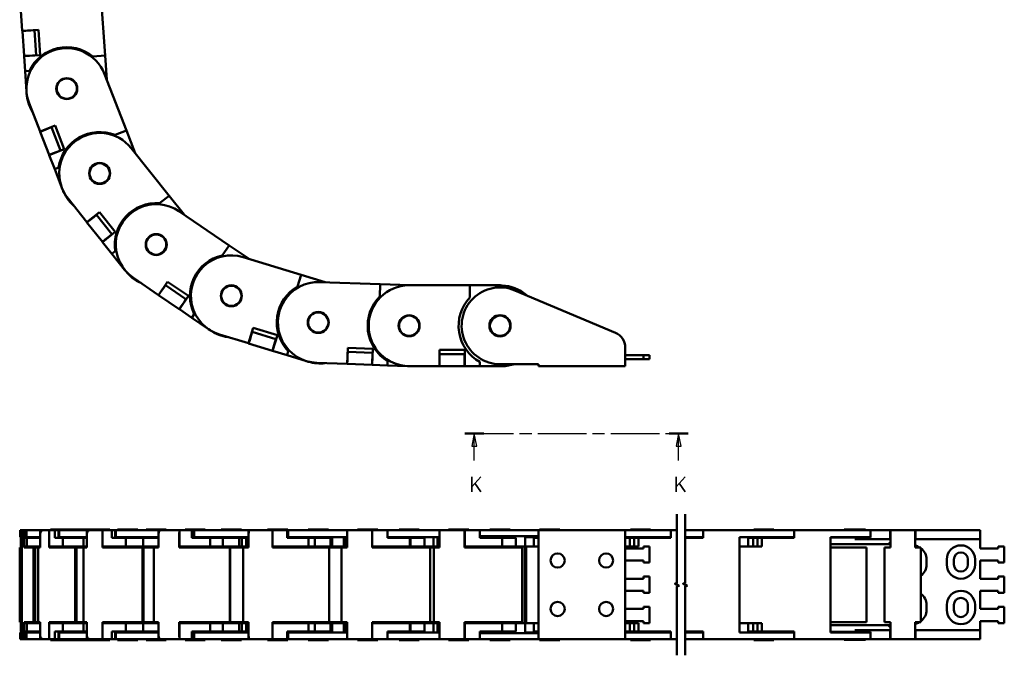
# Model space of a CAD drawing. Header units: millimetres. Extents: x 25 to 1025, y -820 to 1067.
# Tile 1 of 12: x 163 to 651, y -820 to -505. Entities that reach past the tile are written whole.
import ezdxf

# ---------------------------------------------------------------- set-up
doc = ezdxf.new("R2010")
doc.units = ezdxf.units.MM
doc.header["$LTSCALE"] = 2.5
doc.linetypes.add('CHAIN', pattern=[0.3543, 0.2362, -0.0295, 0.0591, -0.0295])
for name, color, linetype, lineweight in [('단면선(ISO)', 3, 'CHAIN', 25), ('외형선(ISO)', 7, 'Continuous', 50), ('절단선(ISO)', 1, 'Continuous', 50)]:
    doc.layers.add(name, color=color, linetype=linetype, lineweight=lineweight)
doc.styles.add('한신치수', font='RomanS.shx')

# ---------------------------------------------------------------- blocks, each defined once
blk = doc.blocks.new('2dTransSection1')
at = {"layer": '단면선(ISO)', "linetype": 'CHAIN', "ltscale": 16.307316}
blk.add_line((153.48, -284.08), (197.7, -284.08), dxfattribs=at)
at = {"layer": '단면선(ISO)', "linetype": 'Continuous', "lineweight": 50}
for p, q in [((153.48, -284.08), (157.26, -284.08)), ((193.93, -284.08), (197.7, -284.08))]:
    blk.add_line(p, q, dxfattribs=at)
at = {"layer": '단면선(ISO)', "linetype": 'Continuous'}
for p, q in [((155.37, -284.08), (154.87, -286.58)), ((155.37, -286.58), (155.37, -284.08)), ((155.87, -286.58), (155.37, -284.08)), ((195.81, -284.08), (195.31, -286.58)), ((195.81, -286.58), (195.81, -284.08)), ((196.31, -286.58), (195.81, -284.08)), ((154.87, -286.58), (155.87, -286.58)), ((155.37, -289.42), (155.37, -286.58)), ((195.31, -286.58), (196.31, -286.58)), ((195.81, -289.42), (195.81, -286.58))]:
    blk.add_line(p, q, dxfattribs=at)
at = {"layer": '단면선(ISO)', "linetype": 'Continuous', "flags": 128}
for points in [[(155.87, -286.58), (155.37, -284.08), (154.87, -286.58), (155.87, -286.58)], [(196.31, -286.58), (195.81, -284.08), (195.31, -286.58), (196.31, -286.58)]]:
    blk.add_lwpolyline(points, dxfattribs=at)
at = {"layer": '단면선(ISO)'}
for points in [[(155.87, -286.58), (155.37, -284.08), (154.87, -286.58), (155.87, -286.58)], [(196.31, -286.58), (195.81, -284.08), (195.31, -286.58), (196.31, -286.58)]]:
    blk.add_solid(points, dxfattribs=at)
at = {"layer": '단면선(ISO)', "char_height": 3, "attachment_point": 7, "style": '한신치수'}
for insert in [(154.34, -295.62), (194.78, -295.62)]:
    blk.add_mtext('K', dxfattribs=dict(at, insert=insert))

msp = doc.modelspace()

# ---------------------------------------------------------------- linework, layer by layer
at = {"layer": '외형선(ISO)'}
for p, q in [((164.732, -510.901), (163.703, -495.936)), ((203.608, -493.191), (205.667, -523.12)), ((164.732, -510.901), (172.713, -510.352)), ((164.739, -511.001), (164.732, -510.901)), ((164.739, -511.001), (166.485, -510.88)), ((164.739, -511.001), (165.583, -523.272)), ((166.485, -510.88), (168.979, -510.709)), ((168.979, -510.709), (170.725, -510.589)), ((170.725, -510.589), (170.718, -510.489)), ((171.569, -522.86), (170.725, -510.589)), ((172.713, -510.352), (173.571, -522.822)), ((167.329, -523.151), (165.583, -523.272)), ((165.59, -523.371), (165.583, -523.272)), ((173.571, -522.822), (165.59, -523.371)), ((166.105, -530.854), (165.59, -523.371)), ((167.329, -523.151), (169.823, -522.98)), ((171.569, -522.86), (169.823, -522.98)), ((171.576, -522.96), (171.569, -522.86)), ((199.655, -523.534), (205.667, -523.12)), ((205.667, -523.12), (206.488, -535.058)), ((166.105, -530.854), (168.204, -530.709)), ((166.791, -540.83), (166.105, -530.854)), ((205.392, -532.229), (216.235, -560.2)), ((166.86, -541.828), (166.791, -540.83)), ((173.518, -560.672), (168.096, -546.686)), ((173.518, -560.672), (180.977, -557.781)), ((173.554, -560.766), (175.185, -560.133)), ((175.185, -560.133), (177.516, -559.229)), ((177.516, -559.229), (179.148, -558.597)), ((179.148, -558.597), (179.112, -558.504)), ((183.594, -570.065), (179.148, -558.597)), ((180.977, -557.781), (185.495, -569.436)), ((210.616, -562.379), (216.235, -560.2)), ((216.235, -560.2), (220.56, -571.357)), ((173.554, -560.766), (173.518, -560.672)), ((173.554, -560.766), (178, -572.234)), ((185.495, -569.436), (178.036, -572.327)), ((183.594, -570.065), (181.962, -570.698)), ((183.63, -570.159), (183.594, -570.065)), ((218.673, -568.981), (237.325, -592.478)), ((179.631, -571.602), (178, -572.234)), ((178.036, -572.327), (178, -572.234)), ((180.746, -579.32), (178.036, -572.327)), ((179.631, -571.602), (181.962, -570.698)), ((180.746, -579.32), (182.709, -578.56)), ((184.361, -588.644), (180.746, -579.32)), ((184.722, -589.577), (184.361, -588.644)), ((196.67, -605.598), (187.344, -593.85)), ((232.605, -596.225), (237.325, -592.478)), ((237.325, -592.478), (244.765, -601.849)), ((196.67, -605.598), (202.936, -600.625)), ((198.103, -604.589), (200.061, -603.034)), ((200.061, -603.034), (201.432, -601.946)), ((201.432, -601.946), (201.37, -601.868)), ((209.079, -611.58), (201.432, -601.946)), ((202.936, -600.625), (210.708, -610.415)), ((242.258, -600.139), (267.04, -617.047)), ((196.732, -605.677), (196.67, -605.598)), ((196.732, -605.677), (198.103, -604.589)), ((196.732, -605.677), (204.38, -615.31)), ((210.708, -610.415), (204.442, -615.389)), ((205.75, -614.222), (207.708, -612.668)), ((209.079, -611.58), (207.708, -612.668)), ((209.141, -611.658), (209.079, -611.58)), ((205.75, -614.222), (204.38, -615.31)), ((204.442, -615.389), (204.38, -615.31)), ((209.105, -621.263), (204.442, -615.389)), ((263.644, -622.025), (267.04, -617.047)), ((267.04, -617.047), (276.925, -623.79)), ((209.105, -621.263), (210.753, -619.955)), ((215.322, -629.095), (209.105, -621.263)), ((274.024, -622.9), (302.705, -631.696)), ((215.944, -629.878), (215.322, -629.095)), ((232.106, -641.636), (219.715, -633.182)), ((300.938, -637.458), (302.705, -631.696)), ((302.705, -631.696), (314.531, -635.323)), ((232.106, -641.636), (236.615, -635.027)), ((233.175, -640.246), (234.584, -638.181)), ((234.584, -638.181), (235.57, -636.735)), ((235.57, -636.735), (235.488, -636.679)), ((245.731, -643.667), (235.57, -636.735)), ((236.615, -635.027), (246.941, -642.072)), ((311.901, -635.228), (341.882, -636.307)), ((341.665, -642.33), (341.882, -636.307)), ((341.882, -636.307), (356.513, -636.833)), ((356.153, -636.833), (386.153, -636.833)), ((386.153, -642.86), (386.153, -636.833)), ((386.153, -636.833), (401.153, -636.833)), ((402.153, -637.859), (402.153, -636.858)), ((232.189, -641.692), (232.106, -641.636)), ((232.189, -641.692), (233.175, -640.246)), ((232.189, -641.692), (242.349, -648.624)), ((246.941, -642.072), (242.432, -648.68)), ((408.529, -639.323), (458.259, -660.271)), ((414.009, -641.512), (413.935, -641.6)), ((243.336, -647.178), (242.349, -648.624)), ((243.336, -647.178), (244.745, -645.113)), ((245.731, -643.667), (244.745, -645.113)), ((245.814, -643.724), (245.731, -643.667)), ((242.432, -648.68), (242.349, -648.624)), ((248.628, -652.907), (242.432, -648.68)), ((248.628, -652.907), (249.814, -651.169)), ((256.888, -658.543), (248.628, -652.907)), ((257.714, -659.106), (256.888, -658.543)), ((276.637, -665.54), (262.296, -661.142)), ((276.637, -665.54), (278.982, -657.892)), ((277.245, -663.897), (277.978, -661.507)), ((277.978, -661.507), (278.491, -659.833)), ((278.491, -659.833), (278.396, -659.804)), ((290.251, -663.44), (278.491, -659.833)), ((278.982, -657.892), (290.933, -661.557)), ((290.933, -661.557), (288.587, -669.205)), ((276.732, -665.57), (276.637, -665.54)), ((276.732, -665.57), (277.245, -663.897)), ((276.732, -665.57), (288.492, -669.176)), ((289.005, -667.503), (288.492, -669.176)), ((289.005, -667.503), (289.738, -665.113)), ((290.251, -663.44), (289.738, -665.113)), ((290.346, -663.469), (290.251, -663.44)), ((288.587, -669.205), (288.492, -669.176)), ((295.758, -671.404), (288.587, -669.205)), ((295.758, -671.404), (296.375, -669.392)), ((305.318, -674.336), (295.758, -671.404)), ((325.453, -675.742), (325.741, -667.747)), ((325.616, -673.996), (325.706, -671.498)), ((325.769, -669.749), (325.669, -669.746)), ((325.706, -671.498), (325.769, -669.749)), ((325.741, -667.747), (338.233, -668.196)), ((338.061, -670.191), (325.769, -669.749)), ((337.908, -674.439), (337.998, -671.94)), ((338.233, -668.196), (337.945, -676.191)), ((338.061, -670.191), (337.998, -671.94)), ((338.161, -670.195), (338.061, -670.191)), ((371.153, -676.833), (371.153, -668.833)), ((371.153, -668.833), (383.653, -668.833)), ((371.253, -670.833), (371.153, -670.833)), ((371.253, -672.583), (371.253, -670.833)), ((383.553, -670.833), (371.253, -670.833)), ((383.553, -670.833), (383.553, -672.583)), ((383.653, -670.833), (383.553, -670.833)), ((383.653, -668.833), (383.653, -676.833)), ((463.153, -667.644), (463.153, -676.833)), ((463.153, -671.333), (472.153, -671.333)), ((472.153, -671.333), (475.153, -671.333)), ((472.153, -671.333), (472.153, -673.333)), ((475.153, -671.333), (475.153, -673.333)), ((306.274, -674.63), (305.318, -674.336)), ((325.453, -675.742), (310.463, -675.202)), ((325.553, -675.745), (325.453, -675.742)), ((325.553, -675.745), (325.616, -673.996)), ((325.553, -675.745), (337.845, -676.187)), ((337.908, -674.439), (337.845, -676.187)), ((337.945, -676.191), (337.845, -676.187)), ((345.44, -676.461), (337.945, -676.191)), ((345.44, -676.461), (345.516, -674.358)), ((355.434, -676.82), (345.44, -676.461)), ((356.433, -676.856), (355.434, -676.82)), ((371.153, -676.833), (356.153, -676.833)), ((371.253, -676.833), (371.153, -676.833)), ((371.253, -675.083), (371.253, -672.583)), ((371.253, -676.833), (371.253, -675.083)), ((371.253, -676.833), (383.553, -676.833)), ((383.553, -675.083), (383.553, -672.583)), ((383.553, -675.083), (383.553, -676.833)), ((383.653, -676.833), (383.553, -676.833)), ((391.153, -676.833), (383.653, -676.833)), ((391.153, -676.833), (391.153, -674.729)), ((401.153, -676.833), (391.153, -676.833)), ((420.153, -675.833), (401.153, -675.833)), ((402.153, -676.833), (401.153, -676.833)), ((402.153, -676.808), (402.153, -675.833)), ((420.153, -676.833), (420.153, -675.833)), ((463.153, -676.833), (420.153, -676.833)), ((463.153, -673.333), (472.153, -673.333)), ((472.153, -673.333), (475.153, -673.333)), ((163.656, -758.044), (163.703, -758.044)), ((163.656, -761.444), (163.656, -758.044)), ((164.732, -758.044), (163.703, -758.044)), ((164.732, -758.044), (165.59, -758.044)), ((164.732, -761.444), (164.732, -758.044)), ((164.739, -759.794), (164.739, -766.544)), ((165.583, -766.544), (165.583, -759.794)), ((165.59, -758.044), (165.59, -766.044)), ((166.105, -758.044), (165.59, -758.044)), ((166.105, -761.844), (166.105, -758.044)), ((166.105, -758.044), (166.744, -758.044)), ((166.744, -758.044), (168.096, -758.044)), ((166.744, -761.444), (166.744, -758.044)), ((173.518, -758.044), (168.096, -758.044)), ((173.518, -758.044), (175.185, -758.044)), ((173.518, -761.444), (173.518, -758.044)), ((173.554, -759.794), (173.554, -766.544)), ((178.036, -758.044), (175.185, -758.044)), ((178, -766.544), (178, -759.794)), ((178.036, -758.044), (178.036, -766.044)), ((180.746, -758.044), (178.036, -758.044)), ((178.656, -757.644), (181.744, -757.644)), ((178.656, -758.044), (178.656, -757.644)), ((180.746, -761.844), (180.746, -758.044)), ((180.746, -758.044), (182.709, -758.044)), ((181.744, -757.644), (191.744, -757.644)), ((181.744, -758.044), (181.744, -757.644)), ((182.709, -758.044), (183.009, -758.044)), ((182.709, -758.044), (182.709, -761.844)), ((183.009, -758.044), (187.344, -758.044)), ((183.009, -761.444), (183.009, -758.044)), ((196.67, -758.044), (187.344, -758.044)), ((191.744, -757.644), (198.009, -757.644)), ((191.744, -758.044), (191.744, -757.644)), ((196.67, -758.044), (198.103, -758.044)), ((196.67, -761.444), (196.67, -758.044)), ((196.732, -759.794), (196.732, -766.544)), ((198.009, -757.644), (208.009, -757.644)), ((198.009, -758.044), (198.009, -757.644)), ((204.442, -758.044), (198.103, -758.044)), ((204.38, -766.544), (204.38, -759.794)), ((204.442, -758.044), (204.442, -766.044)), ((209.105, -758.044), (204.442, -758.044)), ((208.009, -758.044), (208.009, -757.644)), ((209.105, -761.844), (209.105, -758.044)), ((209.105, -758.044), (210.753, -758.044)), ((210.753, -758.044), (210.987, -758.044)), ((210.753, -758.044), (210.753, -761.844)), ((210.987, -758.044), (219.715, -758.044)), ((210.987, -761.444), (210.987, -758.044)), ((211.911, -757.644), (221.911, -757.644)), ((211.911, -758.044), (211.911, -757.644)), ((232.106, -758.044), (219.715, -758.044)), ((221.911, -758.044), (221.911, -757.644)), ((225.987, -757.644), (235.987, -757.644)), ((225.987, -758.044), (225.987, -757.644)), ((232.106, -758.044), (233.175, -758.044)), ((232.106, -761.444), (232.106, -758.044)), ((232.189, -759.794), (232.189, -766.544)), ((242.432, -758.044), (233.175, -758.044)), ((235.987, -758.044), (235.987, -757.644)), ((242.349, -766.544), (242.349, -759.794)), ((242.432, -758.044), (242.432, -766.044)), ((248.628, -758.044), (242.432, -758.044)), ((245.261, -757.644), (255.261, -757.644)), ((245.261, -758.044), (245.261, -757.644)), ((248.628, -761.844), (248.628, -758.044)), ((248.628, -758.044), (249.814, -758.044)), ((249.814, -758.044), (262.296, -758.044)), ((249.814, -758.044), (249.814, -761.844)), ((255.261, -758.044), (255.261, -757.644)), ((276.637, -758.044), (262.296, -758.044)), ((263.16, -757.644), (273.16, -757.644)), ((263.16, -758.044), (263.16, -757.644)), ((273.16, -758.044), (273.16, -757.644)), ((276.637, -758.044), (277.245, -758.044)), ((276.637, -761.444), (276.637, -758.044)), ((276.732, -759.794), (276.732, -766.544)), ((288.587, -758.044), (277.245, -758.044)), ((286.071, -757.644), (296.071, -757.644)), ((286.071, -758.044), (286.071, -757.644)), ((288.492, -766.544), (288.492, -759.794)), ((288.587, -758.044), (288.587, -766.044)), ((295.758, -758.044), (288.587, -758.044)), ((295.758, -761.844), (295.758, -758.044)), ((295.758, -758.044), (296.375, -758.044)), ((296.071, -758.044), (296.071, -757.644)), ((296.375, -758.044), (310.463, -758.044)), ((296.375, -758.044), (296.375, -761.844)), ((306.182, -757.644), (316.182, -757.644)), ((306.182, -758.044), (306.182, -757.644)), ((325.453, -758.044), (310.463, -758.044)), ((316.182, -758.044), (316.182, -757.644)), ((325.453, -761.444), (325.453, -758.044)), ((325.453, -758.044), (325.616, -758.044)), ((325.553, -759.794), (325.553, -766.544)), ((337.908, -758.044), (325.616, -758.044)), ((330.666, -757.644), (340.666, -757.644)), ((330.666, -758.044), (330.666, -757.644)), ((337.845, -766.544), (337.845, -759.794)), ((337.908, -758.044), (337.945, -758.044)), ((345.44, -758.044), (337.945, -758.044)), ((337.945, -758.044), (337.945, -766.044)), ((340.666, -758.044), (340.666, -757.644)), ((345.44, -758.044), (345.516, -758.044)), ((345.44, -761.844), (345.44, -758.044)), ((345.516, -758.044), (356.153, -758.044)), ((345.516, -758.044), (345.516, -761.844)), ((351.153, -757.644), (361.153, -757.644)), ((351.153, -758.044), (351.153, -757.644)), ((371.153, -758.044), (356.153, -758.044)), ((361.153, -758.044), (361.153, -757.644)), ((371.153, -761.444), (371.153, -758.044)), ((371.153, -758.044), (371.253, -758.044)), ((371.253, -759.794), (371.253, -758.044)), ((383.553, -758.044), (371.253, -758.044)), ((371.253, -759.794), (371.253, -766.544)), ((375.666, -757.644), (385.666, -757.644)), ((375.666, -758.044), (375.666, -757.644)), ((383.553, -758.044), (383.553, -759.794)), ((383.553, -758.044), (383.653, -758.044)), ((383.553, -766.544), (383.553, -759.794)), ((391.153, -758.044), (383.653, -758.044)), ((383.653, -758.044), (383.653, -766.044)), ((385.666, -758.044), (385.666, -757.644)), ((391.153, -761.844), (391.153, -758.044)), ((391.153, -758.044), (401.153, -758.044)), ((396.153, -757.644), (406.153, -757.644)), ((396.153, -758.044), (396.153, -757.644)), ((420.153, -758.044), (401.153, -758.044)), ((406.153, -758.044), (406.153, -757.644)), ((463.153, -758.044), (420.153, -758.044)), ((420.153, -812.044), (420.153, -758.044)), ((420.666, -757.644), (430.666, -757.644)), ((420.666, -758.044), (420.666, -757.644)), ((430.666, -758.044), (430.666, -757.644)), ((470.666, -758.044), (463.153, -758.044)), ((463.153, -758.044), (463.153, -812.044)), ((465.666, -757.644), (475.666, -757.644)), ((465.666, -758.044), (465.666, -757.644)), ((470.666, -758.044), (485.666, -758.044)), ((475.666, -758.044), (475.666, -757.644)), ((485.666, -758.044), (485.666, -761.844)), ((488.709, -758.044), (485.666, -758.044)), ((492.709, -758.044), (501.713, -758.044)), ((501.713, -758.044), (501.713, -761.844)), ((531.713, -758.044), (501.713, -758.044)), ((526.713, -757.644), (536.713, -757.644)), ((526.713, -758.044), (526.713, -757.644)), ((531.713, -758.044), (546.713, -758.044)), ((536.713, -758.044), (536.713, -757.644)), ((546.713, -758.044), (546.713, -761.844)), ((576.713, -758.044), (546.713, -758.044)), ((581.963, -757.744), (571.463, -757.744)), ((571.463, -758.044), (571.463, -757.744)), ((576.713, -758.044), (584.41, -758.044)), ((581.963, -758.044), (581.963, -757.744)), ((584.41, -758.044), (594.213, -758.044)), ((584.41, -758.044), (584.41, -761.744)), ((594.213, -762.544), (594.213, -758.044)), ((594.213, -758.044), (594.313, -758.044)), ((594.313, -759.794), (594.313, -758.044)), ((606.613, -758.044), (594.313, -758.044)), ((594.313, -759.794), (594.313, -766.544)), ((606.613, -758.044), (606.613, -759.794)), ((606.613, -758.044), (606.713, -758.044)), ((606.613, -766.544), (606.613, -759.794)), ((606.713, -758.044), (606.713, -762.544)), ((606.713, -758.044), (613.713, -758.044)), ((613.713, -758.044), (638.713, -758.044)), ((638.713, -762.544), (638.713, -758.044)), ((163.703, -761.444), (163.656, -761.444)), ((163.703, -761.444), (164.732, -761.444)), ((163.988, -766.044), (163.988, -761.844)), ((163.988, -761.844), (164.739, -761.844)), ((164.732, -761.444), (164.739, -761.444)), ((166.791, -761.844), (166.105, -761.844)), ((168.096, -761.444), (166.744, -761.444)), ((166.791, -761.844), (166.885, -761.844)), ((166.885, -766.044), (166.885, -761.844)), ((166.885, -761.844), (173.554, -761.844)), ((168.096, -761.444), (173.518, -761.444)), ((168.204, -761.444), (168.204, -761.844)), ((173.518, -761.444), (173.554, -761.444)), ((184.361, -761.844), (180.746, -761.844)), ((187.344, -761.444), (183.009, -761.444)), ((184.361, -761.844), (184.746, -761.844)), ((184.746, -766.044), (184.746, -761.844)), ((184.746, -761.844), (195.031, -761.844)), ((187.344, -761.444), (196.67, -761.444)), ((196.732, -761.844), (195.031, -761.844)), ((195.031, -761.844), (195.031, -766.044)), ((196.67, -761.444), (196.732, -761.444)), ((215.322, -761.844), (209.105, -761.844)), ((219.715, -761.444), (210.987, -761.444)), ((215.322, -761.844), (215.964, -761.844)), ((215.964, -766.044), (215.964, -761.844)), ((215.964, -761.844), (224.603, -761.844)), ((219.715, -761.444), (232.106, -761.444)), ((232.189, -761.844), (224.603, -761.844)), ((224.603, -761.844), (224.603, -766.044)), ((225.987, -761.844), (225.987, -761.444)), ((232.106, -761.444), (232.189, -761.444)), ((256.888, -761.844), (248.628, -761.844)), ((262.296, -761.444), (249.814, -761.444)), ((256.888, -761.844), (257.728, -761.844)), ((257.728, -766.044), (257.728, -761.844)), ((257.728, -761.844), (263.945, -761.844)), ((262.296, -761.444), (276.637, -761.444)), ((263.16, -761.844), (263.16, -761.444)), ((272.062, -761.844), (263.945, -761.844)), ((263.945, -761.844), (263.945, -766.044)), ((273.41, -761.844), (272.062, -761.844)), ((272.062, -761.844), (272.062, -766.044)), ((273.16, -761.844), (273.16, -761.444)), ((273.41, -761.844), (273.41, -766.044)), ((273.41, -761.844), (275.469, -761.844)), ((275.469, -761.844), (276.732, -761.844)), ((275.469, -761.844), (275.469, -766.044)), ((276.637, -761.444), (276.732, -761.444)), ((305.318, -761.844), (295.758, -761.844)), ((310.463, -761.444), (296.375, -761.444)), ((300.938, -761.444), (300.938, -761.844)), ((302.705, -761.444), (302.705, -761.844)), ((305.318, -761.844), (306.281, -761.844)), ((306.182, -761.844), (306.182, -761.444)), ((306.281, -766.044), (306.281, -761.844)), ((306.281, -761.844), (309.516, -761.844)), ((317.314, -761.844), (309.516, -761.844)), ((309.516, -761.844), (309.516, -766.044)), ((310.463, -761.444), (325.453, -761.444)), ((316.182, -761.844), (316.182, -761.444)), ((317.314, -761.844), (317.995, -761.844)), ((317.314, -761.844), (317.314, -766.044)), ((317.995, -761.844), (317.995, -766.044)), ((323.837, -761.444), (323.837, -766.044)), ((325.029, -766.044), (325.029, -761.444)), ((325.453, -761.444), (325.553, -761.444)), ((355.434, -761.844), (345.44, -761.844)), ((356.153, -761.444), (345.516, -761.444)), ((345.666, -761.444), (345.666, -761.844)), ((350.666, -761.444), (350.666, -761.844)), ((351.153, -761.844), (351.153, -761.444)), ((355.434, -761.844), (356.434, -761.844)), ((356.153, -761.444), (371.153, -761.444)), ((356.434, -761.844), (356.831, -761.844)), ((356.434, -766.044), (356.434, -761.844)), ((363.78, -761.844), (356.831, -761.844)), ((356.831, -761.844), (356.831, -766.044)), ((361.153, -761.844), (361.153, -761.444)), ((363.78, -761.844), (363.78, -766.044)), ((368.153, -761.444), (368.153, -766.044)), ((370.153, -766.044), (370.153, -761.444)), ((371.253, -761.444), (371.153, -761.444)), ((401.153, -761.044), (391.153, -761.044)), ((395.666, -761.444), (391.153, -761.444)), ((401.153, -761.844), (391.153, -761.844)), ((395.666, -761.044), (395.666, -761.844)), ((396.153, -761.844), (396.153, -761.044)), ((401.153, -761.044), (420.153, -761.044)), ((401.153, -761.844), (402.153, -761.844)), ((408.947, -761.844), (402.153, -761.844)), ((402.153, -766.044), (402.153, -761.844)), ((406.153, -761.844), (406.153, -761.044)), ((408.947, -761.844), (408.947, -766.044)), ((413.666, -761.444), (420.153, -761.444)), ((413.666, -761.444), (413.666, -766.044)), ((417.872, -761.844), (420.153, -761.844)), ((417.872, -761.844), (417.872, -766.044)), ((463.153, -761.444), (470.666, -761.444)), ((463.153, -761.844), (465.416, -761.844)), ((467.588, -761.844), (465.416, -761.844)), ((465.416, -761.844), (465.416, -766.044)), ((465.666, -761.844), (465.666, -761.444)), ((469.666, -761.844), (467.588, -761.844)), ((467.588, -761.844), (467.588, -766.044)), ((469.666, -761.844), (470.666, -761.844)), ((469.666, -761.844), (469.666, -766.044)), ((485.666, -761.444), (470.666, -761.444)), ((485.666, -761.844), (470.666, -761.844)), ((475.666, -761.844), (475.666, -761.444)), ((480.666, -761.444), (480.666, -761.844)), ((501.713, -761.444), (492.709, -761.444)), ((501.713, -761.844), (492.709, -761.844)), ((496.713, -761.444), (496.713, -761.844)), ((519.713, -761.444), (531.713, -761.444)), ((519.713, -761.444), (519.713, -808.644)), ((523.919, -761.844), (526.463, -761.844)), ((523.919, -761.844), (523.919, -766.044)), ((528.635, -761.844), (526.463, -761.844)), ((526.463, -761.844), (526.463, -766.044)), ((526.713, -761.844), (526.713, -761.444)), ((528.635, -761.844), (528.635, -766.044)), ((530.713, -761.844), (528.635, -761.844)), ((530.713, -761.844), (530.713, -766.044)), ((530.713, -761.844), (531.713, -761.844)), ((546.713, -761.444), (531.713, -761.444)), ((546.713, -761.844), (531.713, -761.844)), ((536.713, -761.844), (536.713, -761.444)), ((541.713, -761.444), (541.713, -761.844)), ((564.713, -761.444), (576.713, -761.444)), ((564.713, -761.444), (564.713, -808.644)), ((564.713, -761.744), (576.713, -761.744)), ((571.463, -761.744), (571.463, -761.444)), ((584.41, -761.444), (576.713, -761.444)), ((584.41, -761.744), (576.713, -761.744)), ((594.213, -762.544), (576.713, -762.544)), ((581.963, -761.744), (581.963, -761.444)), ((594.313, -763.944), (593.213, -765.044)), ((594.313, -762.544), (594.213, -762.544)), ((606.713, -762.544), (606.613, -762.544)), ((613.713, -762.544), (606.713, -762.544)), ((638.713, -762.544), (613.713, -762.544)), ((638.713, -767.044), (638.713, -762.544)), ((163.425, -766.544), (164.267, -766.544)), ((163.425, -803.544), (163.425, -766.544)), ((163.988, -766.044), (164.739, -766.044)), ((164.543, -766.544), (164.267, -766.544)), ((164.267, -766.544), (164.267, -803.544)), ((164.739, -766.544), (164.543, -766.544)), ((164.543, -803.544), (164.543, -766.544)), ((166.86, -766.544), (165.583, -766.544)), ((165.59, -766.044), (166.791, -766.044)), ((166.885, -766.044), (166.791, -766.044)), ((166.86, -766.544), (170.219, -766.544)), ((166.885, -766.044), (173.554, -766.044)), ((171.049, -766.544), (170.219, -766.544)), ((170.219, -766.544), (170.219, -803.544)), ((171.049, -766.544), (171.049, -803.544)), ((171.049, -766.544), (172.524, -766.544)), ((171.569, -766.544), (171.569, -766.044)), ((173.554, -766.544), (172.524, -766.544)), ((172.524, -803.544), (172.524, -766.544)), ((184.722, -766.544), (178, -766.544)), ((178.036, -766.044), (184.361, -766.044)), ((183.594, -766.544), (183.594, -766.044)), ((184.746, -766.044), (184.361, -766.044)), ((184.722, -766.544), (190.835, -766.544)), ((184.746, -766.044), (195.031, -766.044)), ((185.754, -766.544), (185.754, -766.044)), ((191.462, -766.544), (190.835, -766.544)), ((190.835, -766.544), (190.835, -803.544)), ((190.92, -766.544), (190.92, -766.044)), ((191.462, -766.544), (191.462, -803.544)), ((191.462, -766.544), (194.96, -766.544)), ((196.732, -766.544), (194.96, -766.544)), ((194.96, -803.544), (194.96, -766.544)), ((195.005, -766.044), (195.005, -766.544)), ((195.031, -766.044), (196.732, -766.044)), ((195.603, -766.044), (195.603, -766.544)), ((215.944, -766.544), (204.38, -766.544)), ((204.442, -766.044), (215.322, -766.044)), ((209.079, -766.544), (209.079, -766.044)), ((212.086, -766.544), (212.086, -766.044)), ((215.964, -766.044), (215.322, -766.044)), ((215.944, -766.544), (224.26, -766.544)), ((215.964, -766.044), (224.603, -766.044)), ((216.748, -766.544), (216.748, -766.044)), ((220.994, -766.044), (220.994, -766.544)), ((221.941, -766.044), (221.941, -766.544)), ((223.009, -766.544), (223.009, -766.044)), ((224.627, -766.544), (224.26, -766.544)), ((224.26, -766.544), (224.26, -803.544)), ((224.525, -766.044), (224.525, -766.544)), ((224.603, -766.044), (232.189, -766.044)), ((224.627, -766.544), (224.627, -803.544)), ((224.627, -766.544), (229.835, -766.544)), ((232.189, -766.544), (229.835, -766.544)), ((229.835, -803.544), (229.835, -766.544)), ((257.714, -766.544), (242.349, -766.544)), ((242.432, -766.044), (256.888, -766.044)), ((245.731, -766.544), (245.731, -766.044)), ((249.98, -766.044), (249.98, -766.544)), ((250.979, -766.044), (250.979, -766.544)), ((250.987, -766.544), (250.987, -766.044)), ((251.291, -766.044), (251.291, -766.544)), ((252.896, -766.044), (252.896, -766.544)), ((257.728, -766.044), (256.888, -766.044)), ((257.714, -766.544), (267.485, -766.544)), ((257.728, -766.044), (263.945, -766.044)), ((263.945, -766.044), (272.062, -766.044)), ((266.963, -766.544), (266.963, -766.044)), ((267.56, -766.544), (267.485, -766.544)), ((267.485, -766.544), (267.485, -803.544)), ((267.56, -766.544), (274.007, -766.544)), ((267.56, -766.544), (267.56, -803.544)), ((269.781, -766.544), (269.781, -766.044)), ((272.062, -766.044), (273.41, -766.044)), ((275.469, -766.044), (273.41, -766.044)), ((276.732, -766.544), (274.007, -766.544)), ((274.007, -803.544), (274.007, -766.544)), ((276.732, -766.044), (275.469, -766.044)), ((306.274, -766.544), (288.492, -766.544)), ((288.587, -766.044), (305.318, -766.044)), ((290.251, -766.544), (290.251, -766.044)), ((304.77, -766.544), (304.77, -766.044)), ((306.281, -766.044), (305.318, -766.044)), ((306.236, -766.544), (306.236, -766.044)), ((306.274, -766.544), (316.62, -766.544)), ((306.281, -766.044), (309.516, -766.044)), ((309.516, -766.044), (317.314, -766.044)), ((316.62, -766.544), (322.705, -766.544)), ((316.62, -766.544), (316.62, -803.544)), ((317.701, -766.044), (317.314, -766.044)), ((325.029, -766.044), (317.701, -766.044)), ((325.553, -766.544), (322.705, -766.544)), ((322.705, -803.544), (322.705, -766.544)), ((325.553, -766.044), (325.029, -766.044)), ((356.433, -766.544), (337.845, -766.544)), ((337.945, -766.044), (355.434, -766.044)), ((338.061, -766.544), (338.061, -766.044)), ((345.663, -766.544), (345.663, -766.044)), ((345.843, -766.544), (345.843, -766.044)), ((356.434, -766.044), (355.434, -766.044)), ((356.433, -766.544), (366.523, -766.544)), ((356.434, -766.044), (356.831, -766.044)), ((356.831, -766.044), (363.78, -766.044)), ((368.881, -766.044), (363.78, -766.044)), ((366.523, -766.544), (368.403, -766.544)), ((366.523, -766.544), (366.523, -803.544)), ((371.253, -766.544), (368.403, -766.544)), ((368.403, -803.544), (368.403, -766.544)), ((368.881, -766.044), (368.881, -766.544)), ((369.551, -766.044), (368.881, -766.044)), ((369.551, -766.044), (369.551, -766.544)), ((371.253, -766.044), (370.153, -766.044)), ((383.653, -766.044), (383.553, -766.044)), ((402.153, -766.544), (383.553, -766.544)), ((383.653, -766.044), (401.153, -766.044)), ((390.153, -766.544), (390.153, -766.044)), ((402.153, -766.044), (401.153, -766.044)), ((402.153, -766.044), (408.947, -766.044)), ((402.153, -766.544), (412.153, -766.544)), ((413.366, -766.044), (408.947, -766.044)), ((412.153, -766.544), (412.153, -803.544)), ((413.366, -766.044), (413.366, -804.044)), ((414.009, -766.044), (413.366, -766.044)), ((414.009, -766.044), (420.153, -766.044)), ((414.009, -766.044), (414.009, -804.044)), ((463.153, -766.044), (469.666, -766.044)), ((463.153, -767.044), (472.153, -767.044)), ((472.153, -767.044), (472.153, -766.044)), ((472.153, -766.044), (475.153, -766.044)), ((475.153, -766.044), (475.153, -774.044)), ((519.713, -766.044), (530.713, -766.044)), ((564.713, -765.044), (584.089, -765.044)), ((582.463, -766.544), (564.713, -766.544)), ((582.463, -766.544), (582.463, -803.544)), ((593.213, -765.044), (584.089, -765.044)), ((594.313, -766.544), (591.463, -766.544)), ((591.463, -766.544), (591.463, -803.544)), ((593.213, -765.044), (594.313, -765.044)), ((609.463, -766.544), (606.613, -766.544)), ((609.463, -803.544), (609.463, -766.544)), ((638.713, -767.044), (647.713, -767.044)), ((647.713, -766.044), (650.713, -766.044)), ((647.713, -767.044), (647.713, -766.044)), ((650.713, -766.044), (650.713, -774.044)), ((472.153, -773.044), (463.153, -773.044)), ((472.153, -774.044), (472.153, -773.044)), ((475.153, -774.044), (472.153, -774.044)), ((612.213, -775.044), (612.213, -772.544)), ((622.213, -772.544), (622.213, -775.044)), ((625.713, -775.044), (625.713, -772.544)), ((632.713, -772.544), (632.713, -775.044)), ((636.213, -775.044), (636.213, -772.544)), ((638.713, -782.044), (638.713, -773.044)), ((647.713, -773.044), (638.713, -773.044)), ((647.713, -774.044), (647.713, -773.044)), ((650.713, -774.044), (647.713, -774.044)), ((463.153, -782.044), (472.153, -782.044)), ((472.153, -782.044), (472.153, -781.044)), ((472.153, -781.044), (475.153, -781.044)), ((475.153, -781.044), (475.153, -789.044)), ((638.713, -782.044), (647.713, -782.044)), ((647.713, -781.044), (650.713, -781.044)), ((647.713, -782.044), (647.713, -781.044)), ((650.713, -781.044), (650.713, -789.044)), ((472.153, -788.044), (463.153, -788.044)), ((472.153, -789.044), (472.153, -788.044)), ((475.153, -789.044), (472.153, -789.044)), ((638.713, -797.044), (638.713, -788.044)), ((647.713, -788.044), (638.713, -788.044)), ((647.713, -789.044), (647.713, -788.044)), ((650.713, -789.044), (647.713, -789.044)), ((463.153, -797.044), (472.153, -797.044)), ((472.153, -797.044), (472.153, -796.044)), ((472.153, -796.044), (475.153, -796.044)), ((475.153, -796.044), (475.153, -804.044)), ((612.213, -797.544), (612.213, -795.044)), ((622.213, -795.044), (622.213, -797.544)), ((625.713, -797.544), (625.713, -795.044)), ((632.713, -795.044), (632.713, -797.544)), ((636.213, -797.544), (636.213, -795.044)), ((638.713, -797.044), (647.713, -797.044)), ((647.713, -796.044), (650.713, -796.044)), ((647.713, -797.044), (647.713, -796.044)), ((650.713, -796.044), (650.713, -804.044)), ((163.425, -803.544), (164.267, -803.544)), ((164.543, -803.544), (164.267, -803.544)), ((164.739, -803.544), (164.543, -803.544)), ((164.739, -810.294), (164.739, -803.544)), ((165.583, -803.544), (165.583, -810.294)), ((166.86, -803.544), (165.583, -803.544)), ((166.86, -803.544), (170.219, -803.544)), ((171.049, -803.544), (170.219, -803.544)), ((171.049, -803.544), (172.524, -803.544)), ((171.569, -803.544), (171.569, -804.044)), ((173.554, -803.544), (172.524, -803.544)), ((173.554, -810.294), (173.554, -803.544)), ((178, -803.544), (178, -810.294)), ((184.722, -803.544), (178, -803.544)), ((183.594, -803.544), (183.594, -804.044)), ((184.722, -803.544), (190.835, -803.544)), ((185.754, -803.544), (185.754, -804.044)), ((191.462, -803.544), (190.835, -803.544)), ((190.92, -803.544), (190.92, -804.044)), ((191.462, -803.544), (194.96, -803.544)), ((196.732, -803.544), (194.96, -803.544)), ((195.005, -803.544), (195.005, -804.044)), ((195.603, -803.544), (195.603, -804.044)), ((196.732, -810.294), (196.732, -803.544)), ((204.38, -803.544), (204.38, -810.294)), ((215.944, -803.544), (204.38, -803.544)), ((209.079, -803.544), (209.079, -804.044)), ((212.086, -804.044), (212.086, -803.544)), ((215.944, -803.544), (224.26, -803.544)), ((216.748, -804.044), (216.748, -803.544)), ((220.994, -803.544), (220.994, -804.044)), ((221.941, -803.544), (221.941, -804.044)), ((223.009, -804.044), (223.009, -803.544)), ((224.627, -803.544), (224.26, -803.544)), ((224.525, -803.544), (224.525, -804.044)), ((224.627, -803.544), (229.835, -803.544)), ((232.189, -803.544), (229.835, -803.544)), ((232.189, -810.294), (232.189, -803.544)), ((242.349, -803.544), (242.349, -810.294)), ((257.714, -803.544), (242.349, -803.544)), ((245.731, -803.544), (245.731, -804.044)), ((249.98, -803.544), (249.98, -804.044)), ((250.979, -803.544), (250.979, -804.044)), ((250.987, -804.044), (250.987, -803.544)), ((251.291, -803.544), (251.291, -804.044)), ((252.896, -803.544), (252.896, -804.044)), ((257.714, -803.544), (267.485, -803.544)), ((266.963, -804.044), (266.963, -803.544)), ((267.56, -803.544), (267.485, -803.544)), ((267.56, -803.544), (274.007, -803.544)), ((269.781, -804.044), (269.781, -803.544)), ((276.732, -803.544), (274.007, -803.544)), ((276.732, -810.294), (276.732, -803.544)), ((288.492, -803.544), (288.492, -810.294)), ((306.274, -803.544), (288.492, -803.544)), ((290.251, -803.544), (290.251, -804.044)), ((304.77, -804.044), (304.77, -803.544)), ((306.236, -804.044), (306.236, -803.544)), ((306.274, -803.544), (316.62, -803.544)), ((316.62, -803.544), (322.705, -803.544)), ((325.553, -803.544), (322.705, -803.544)), ((325.553, -810.294), (325.553, -803.544)), ((356.433, -803.544), (337.845, -803.544)), ((337.845, -803.544), (337.845, -810.294)), ((338.061, -803.544), (338.061, -804.044)), ((345.663, -804.044), (345.663, -803.544)), ((345.843, -804.044), (345.843, -803.544)), ((356.433, -803.544), (366.523, -803.544)), ((366.523, -803.544), (368.403, -803.544)), ((371.253, -803.544), (368.403, -803.544)), ((368.881, -803.544), (368.881, -804.044)), ((369.551, -803.544), (369.551, -804.044)), ((371.253, -810.294), (371.253, -803.544)), ((402.153, -803.544), (383.553, -803.544)), ((383.553, -803.544), (383.553, -810.294)), ((390.153, -804.044), (390.153, -803.544)), ((402.153, -803.544), (412.153, -803.544)), ((472.153, -803.044), (463.153, -803.044)), ((472.153, -804.044), (472.153, -803.044)), ((582.463, -803.544), (564.713, -803.544)), ((594.313, -803.544), (591.463, -803.544)), ((594.313, -810.294), (594.313, -803.544)), ((606.613, -803.544), (606.613, -810.294)), ((609.463, -803.544), (606.613, -803.544)), ((638.713, -807.544), (638.713, -803.044)), ((647.713, -803.044), (638.713, -803.044)), ((647.713, -804.044), (647.713, -803.044)), ((163.703, -808.644), (163.656, -808.644)), ((163.656, -812.044), (163.656, -808.644)), ((163.703, -808.644), (164.732, -808.644)), ((163.988, -804.044), (164.739, -804.044)), ((163.988, -804.044), (163.988, -808.244)), ((163.988, -808.244), (164.739, -808.244)), ((164.732, -808.644), (164.739, -808.644)), ((164.732, -808.644), (164.732, -812.044)), ((165.59, -812.044), (165.59, -804.044)), ((165.59, -804.044), (166.791, -804.044)), ((166.105, -808.244), (166.105, -812.044)), ((166.791, -808.244), (166.105, -808.244)), ((168.096, -808.644), (166.744, -808.644)), ((166.744, -812.044), (166.744, -808.644)), ((166.885, -804.044), (166.791, -804.044)), ((166.791, -808.244), (166.885, -808.244)), ((166.885, -804.044), (173.554, -804.044)), ((166.885, -804.044), (166.885, -808.244)), ((166.885, -808.244), (173.554, -808.244)), ((168.096, -808.644), (173.518, -808.644)), ((168.204, -808.644), (168.204, -808.244)), ((173.518, -808.644), (173.554, -808.644)), ((173.518, -808.644), (173.518, -812.044)), ((178.036, -812.044), (178.036, -804.044)), ((178.036, -804.044), (184.361, -804.044)), ((180.746, -808.244), (180.746, -812.044)), ((184.361, -808.244), (180.746, -808.244)), ((182.709, -812.044), (182.709, -808.244)), ((187.344, -808.644), (183.009, -808.644)), ((183.009, -812.044), (183.009, -808.644)), ((184.746, -804.044), (184.361, -804.044)), ((184.361, -808.244), (184.746, -808.244)), ((184.746, -804.044), (195.031, -804.044)), ((184.746, -804.044), (184.746, -808.244)), ((184.746, -808.244), (195.031, -808.244)), ((187.344, -808.644), (196.67, -808.644)), ((195.031, -804.044), (196.732, -804.044)), ((195.031, -808.244), (195.031, -804.044)), ((196.732, -808.244), (195.031, -808.244)), ((196.67, -808.644), (196.732, -808.644)), ((196.67, -808.644), (196.67, -812.044)), ((204.442, -812.044), (204.442, -804.044)), ((204.442, -804.044), (215.322, -804.044)), ((209.105, -808.244), (209.105, -812.044)), ((215.322, -808.244), (209.105, -808.244)), ((210.753, -812.044), (210.753, -808.244)), ((219.715, -808.644), (210.987, -808.644)), ((210.987, -812.044), (210.987, -808.644)), ((215.964, -804.044), (215.322, -804.044)), ((215.322, -808.244), (215.964, -808.244)), ((215.964, -804.044), (224.603, -804.044)), ((215.964, -804.044), (215.964, -808.244)), ((215.964, -808.244), (224.603, -808.244)), ((219.715, -808.644), (232.106, -808.644)), ((224.603, -804.044), (232.189, -804.044)), ((224.603, -808.244), (224.603, -804.044)), ((232.189, -808.244), (224.603, -808.244)), ((225.987, -808.644), (225.987, -808.244)), ((232.106, -808.644), (232.189, -808.644)), ((232.106, -808.644), (232.106, -812.044)), ((242.432, -812.044), (242.432, -804.044)), ((242.432, -804.044), (256.888, -804.044)), ((248.628, -808.244), (248.628, -812.044)), ((256.888, -808.244), (248.628, -808.244)), ((249.814, -812.044), (249.814, -808.244)), ((262.296, -808.644), (249.814, -808.644)), ((257.728, -804.044), (256.888, -804.044)), ((256.888, -808.244), (257.728, -808.244)), ((257.728, -804.044), (263.945, -804.044)), ((257.728, -804.044), (257.728, -808.244)), ((257.728, -808.244), (263.945, -808.244)), ((262.296, -808.644), (276.637, -808.644)), ((263.16, -808.644), (263.16, -808.244)), ((263.945, -804.044), (272.062, -804.044)), ((263.945, -808.244), (263.945, -804.044)), ((272.062, -808.244), (263.945, -808.244)), ((272.062, -804.044), (273.41, -804.044)), ((272.062, -808.244), (272.062, -804.044)), ((273.41, -808.244), (272.062, -808.244)), ((273.16, -808.644), (273.16, -808.244)), ((273.41, -804.044), (273.41, -808.244)), ((275.469, -804.044), (273.41, -804.044)), ((273.41, -808.244), (275.469, -808.244)), ((276.732, -804.044), (275.469, -804.044)), ((275.469, -808.244), (275.469, -804.044)), ((275.469, -808.244), (276.732, -808.244)), ((276.637, -808.644), (276.732, -808.644)), ((276.637, -808.644), (276.637, -812.044)), ((288.587, -812.044), (288.587, -804.044)), ((288.587, -804.044), (305.318, -804.044)), ((295.758, -808.244), (295.758, -812.044)), ((305.318, -808.244), (295.758, -808.244)), ((296.375, -812.044), (296.375, -808.244)), ((310.463, -808.644), (296.375, -808.644)), ((300.938, -808.644), (300.938, -808.244)), ((302.705, -808.644), (302.705, -808.244)), ((306.281, -804.044), (305.318, -804.044)), ((305.318, -808.244), (306.281, -808.244)), ((306.182, -808.644), (306.182, -808.244)), ((306.281, -804.044), (309.516, -804.044)), ((306.281, -804.044), (306.281, -808.244)), ((306.281, -808.244), (309.516, -808.244)), ((309.516, -804.044), (317.314, -804.044)), ((309.516, -808.244), (309.516, -804.044)), ((317.314, -808.244), (309.516, -808.244)), ((310.463, -808.644), (325.453, -808.644)), ((316.182, -808.644), (316.182, -808.244)), ((317.701, -804.044), (317.314, -804.044)), ((317.314, -808.244), (317.314, -804.044)), ((317.314, -808.244), (317.995, -808.244)), ((325.029, -804.044), (317.701, -804.044)), ((317.995, -808.244), (317.995, -804.044)), ((323.837, -804.044), (323.837, -808.644)), ((325.029, -804.044), (325.029, -808.644)), ((325.553, -804.044), (325.029, -804.044)), ((325.453, -808.644), (325.453, -812.044)), ((325.453, -808.644), (325.553, -808.644)), ((337.945, -804.044), (355.434, -804.044)), ((337.945, -812.044), (337.945, -804.044)), ((355.434, -808.244), (345.44, -808.244)), ((345.44, -808.244), (345.44, -812.044)), ((345.516, -812.044), (345.516, -808.244)), ((356.153, -808.644), (345.516, -808.644)), ((345.666, -808.644), (345.666, -808.244)), ((350.666, -808.644), (350.666, -808.244)), ((351.153, -808.644), (351.153, -808.244)), ((356.434, -804.044), (355.434, -804.044)), ((355.434, -808.244), (356.434, -808.244)), ((356.153, -808.644), (371.153, -808.644)), ((356.434, -804.044), (356.434, -808.244)), ((356.434, -804.044), (356.831, -804.044)), ((356.434, -808.244), (356.831, -808.244)), ((356.831, -804.044), (363.78, -804.044)), ((356.831, -808.244), (356.831, -804.044)), ((363.78, -808.244), (356.831, -808.244)), ((361.153, -808.644), (361.153, -808.244)), ((368.881, -804.044), (363.78, -804.044)), ((363.78, -808.244), (363.78, -804.044)), ((368.153, -804.044), (368.153, -808.644)), ((369.551, -804.044), (368.881, -804.044)), ((370.153, -804.044), (370.153, -808.644)), ((371.253, -804.044), (370.153, -804.044)), ((371.153, -808.644), (371.153, -812.044)), ((371.253, -808.644), (371.153, -808.644)), ((383.653, -804.044), (383.553, -804.044)), ((383.653, -804.044), (401.153, -804.044)), ((383.653, -812.044), (383.653, -804.044)), ((401.153, -808.244), (391.153, -808.244)), ((391.153, -808.244), (391.153, -812.044)), ((395.666, -808.644), (391.153, -808.644)), ((395.666, -809.044), (395.666, -808.244)), ((396.153, -809.044), (396.153, -808.244)), ((402.153, -804.044), (401.153, -804.044)), ((401.153, -808.244), (402.153, -808.244)), ((402.153, -804.044), (408.947, -804.044)), ((402.153, -804.044), (402.153, -808.244)), ((408.947, -808.244), (402.153, -808.244)), ((406.153, -809.044), (406.153, -808.244)), ((413.366, -804.044), (408.947, -804.044)), ((408.947, -808.244), (408.947, -804.044)), ((414.009, -804.044), (413.366, -804.044)), ((413.666, -804.044), (413.666, -808.644)), ((413.666, -808.644), (420.153, -808.644)), ((414.009, -804.044), (420.153, -804.044)), ((417.872, -808.244), (417.872, -804.044)), ((417.872, -808.244), (420.153, -808.244)), ((463.153, -804.044), (469.666, -804.044)), ((463.153, -808.244), (465.416, -808.244)), ((463.153, -808.644), (470.666, -808.644)), ((465.416, -804.044), (465.416, -808.244)), ((467.588, -808.244), (465.416, -808.244)), ((465.666, -808.644), (465.666, -808.244)), ((467.588, -808.244), (467.588, -804.044)), ((469.666, -808.244), (467.588, -808.244)), ((469.666, -808.244), (469.666, -804.044)), ((469.666, -808.244), (470.666, -808.244)), ((485.666, -808.244), (470.666, -808.244)), ((485.666, -808.644), (470.666, -808.644)), ((475.153, -804.044), (472.153, -804.044)), ((475.666, -808.644), (475.666, -808.244)), ((480.666, -808.644), (480.666, -808.244)), ((485.666, -812.044), (485.666, -808.244)), ((501.713, -808.244), (492.709, -808.244)), ((501.713, -808.644), (492.709, -808.644)), ((496.713, -808.644), (496.713, -808.244)), ((501.713, -812.044), (501.713, -808.244)), ((519.713, -804.044), (530.713, -804.044)), ((519.713, -808.644), (531.713, -808.644)), ((523.919, -808.244), (523.919, -804.044)), ((523.919, -808.244), (526.463, -808.244)), ((526.463, -804.044), (526.463, -808.244)), ((528.635, -808.244), (526.463, -808.244)), ((526.713, -808.644), (526.713, -808.244)), ((528.635, -808.244), (528.635, -804.044)), ((530.713, -808.244), (528.635, -808.244)), ((530.713, -808.244), (530.713, -804.044)), ((530.713, -808.244), (531.713, -808.244)), ((546.713, -808.244), (531.713, -808.244)), ((546.713, -808.644), (531.713, -808.644)), ((536.713, -808.644), (536.713, -808.244)), ((541.713, -808.644), (541.713, -808.244)), ((546.713, -812.044), (546.713, -808.244)), ((564.713, -805.044), (584.089, -805.044)), ((576.713, -808.344), (564.713, -808.344)), ((564.713, -808.644), (576.713, -808.644)), ((571.463, -808.644), (571.463, -808.344)), ((594.213, -807.544), (576.713, -807.544)), ((576.713, -808.344), (584.41, -808.344)), ((584.41, -808.644), (576.713, -808.644)), ((581.963, -808.644), (581.963, -808.344)), ((593.213, -805.044), (584.089, -805.044)), ((584.41, -808.344), (584.41, -812.044)), ((593.213, -805.044), (594.313, -806.144)), ((594.313, -805.044), (593.213, -805.044)), ((594.213, -807.544), (594.313, -807.544)), ((594.213, -812.044), (594.213, -807.544)), ((606.613, -807.544), (606.713, -807.544)), ((606.713, -807.544), (606.713, -812.044)), ((613.713, -807.544), (606.713, -807.544)), ((613.713, -807.544), (638.713, -807.544)), ((638.713, -812.044), (638.713, -807.544)), ((650.713, -804.044), (647.713, -804.044)), ((163.656, -812.044), (163.703, -812.044)), ((164.732, -812.044), (163.703, -812.044)), ((164.732, -812.044), (165.59, -812.044)), ((166.105, -812.044), (165.59, -812.044)), ((166.105, -812.044), (166.744, -812.044)), ((166.744, -812.044), (168.096, -812.044)), ((173.518, -812.044), (168.096, -812.044)), ((173.518, -812.044), (175.185, -812.044)), ((178.036, -812.044), (175.185, -812.044)), ((180.746, -812.044), (178.036, -812.044)), ((178.656, -812.444), (178.656, -812.044)), ((178.656, -812.444), (181.744, -812.444)), ((180.746, -812.044), (182.709, -812.044)), ((181.744, -812.444), (181.744, -812.044)), ((181.744, -812.444), (191.744, -812.444)), ((182.709, -812.044), (183.009, -812.044)), ((183.009, -812.044), (187.344, -812.044)), ((196.67, -812.044), (187.344, -812.044)), ((191.744, -812.444), (191.744, -812.044)), ((191.744, -812.444), (198.009, -812.444)), ((196.67, -812.044), (198.103, -812.044)), ((198.009, -812.444), (198.009, -812.044)), ((198.009, -812.444), (208.009, -812.444)), ((204.442, -812.044), (198.103, -812.044)), ((209.105, -812.044), (204.442, -812.044)), ((208.009, -812.444), (208.009, -812.044)), ((209.105, -812.044), (210.753, -812.044)), ((210.753, -812.044), (210.987, -812.044)), ((210.987, -812.044), (219.715, -812.044)), ((211.911, -812.444), (211.911, -812.044)), ((211.911, -812.444), (221.911, -812.444)), ((232.106, -812.044), (219.715, -812.044)), ((221.911, -812.444), (221.911, -812.044)), ((225.987, -812.444), (225.987, -812.044)), ((225.987, -812.444), (235.987, -812.444)), ((232.106, -812.044), (233.175, -812.044)), ((242.432, -812.044), (233.175, -812.044)), ((235.987, -812.444), (235.987, -812.044)), ((248.628, -812.044), (242.432, -812.044)), ((245.261, -812.444), (245.261, -812.044)), ((245.261, -812.444), (255.261, -812.444)), ((248.628, -812.044), (249.814, -812.044)), ((249.814, -812.044), (262.296, -812.044)), ((255.261, -812.444), (255.261, -812.044)), ((276.637, -812.044), (262.296, -812.044)), ((263.16, -812.444), (263.16, -812.044)), ((263.16, -812.444), (273.16, -812.444)), ((273.16, -812.444), (273.16, -812.044)), ((276.637, -812.044), (277.245, -812.044)), ((288.587, -812.044), (277.245, -812.044)), ((286.071, -812.444), (286.071, -812.044)), ((286.071, -812.444), (296.071, -812.444)), ((295.758, -812.044), (288.587, -812.044)), ((295.758, -812.044), (296.375, -812.044)), ((296.071, -812.444), (296.071, -812.044)), ((296.375, -812.044), (310.463, -812.044)), ((306.182, -812.444), (306.182, -812.044)), ((306.182, -812.444), (316.182, -812.444)), ((325.453, -812.044), (310.463, -812.044)), ((316.182, -812.444), (316.182, -812.044)), ((325.453, -812.044), (325.616, -812.044)), ((337.908, -812.044), (325.616, -812.044)), ((330.666, -812.444), (330.666, -812.044)), ((330.666, -812.444), (340.666, -812.444)), ((337.908, -812.044), (337.945, -812.044)), ((345.44, -812.044), (337.945, -812.044)), ((340.666, -812.444), (340.666, -812.044)), ((345.44, -812.044), (345.516, -812.044)), ((345.516, -812.044), (356.153, -812.044)), ((351.153, -812.444), (351.153, -812.044)), ((351.153, -812.444), (361.153, -812.444)), ((371.153, -812.044), (356.153, -812.044)), ((361.153, -812.444), (361.153, -812.044)), ((371.153, -812.044), (371.253, -812.044)), ((371.253, -810.294), (371.253, -812.044)), ((383.553, -812.044), (371.253, -812.044)), ((375.666, -812.444), (375.666, -812.044)), ((375.666, -812.444), (385.666, -812.444)), ((383.553, -812.044), (383.553, -810.294)), ((383.553, -812.044), (383.653, -812.044)), ((391.153, -812.044), (383.653, -812.044)), ((385.666, -812.444), (385.666, -812.044)), ((401.153, -809.044), (391.153, -809.044)), ((391.153, -812.044), (401.153, -812.044)), ((396.153, -812.444), (396.153, -812.044)), ((396.153, -812.444), (406.153, -812.444)), ((401.153, -809.044), (420.153, -809.044)), ((420.153, -812.044), (401.153, -812.044)), ((406.153, -812.444), (406.153, -812.044)), ((463.153, -812.044), (420.153, -812.044)), ((420.666, -812.444), (420.666, -812.044)), ((420.666, -812.444), (430.666, -812.444)), ((430.666, -812.444), (430.666, -812.044)), ((470.666, -812.044), (463.153, -812.044)), ((465.666, -812.444), (465.666, -812.044)), ((465.666, -812.444), (475.666, -812.444)), ((470.666, -812.044), (485.666, -812.044)), ((475.666, -812.444), (475.666, -812.044)), ((488.709, -812.044), (485.666, -812.044)), ((492.709, -812.044), (501.713, -812.044)), ((531.713, -812.044), (501.713, -812.044)), ((526.713, -812.444), (526.713, -812.044)), ((526.713, -812.444), (536.713, -812.444)), ((531.713, -812.044), (546.713, -812.044)), ((536.713, -812.444), (536.713, -812.044)), ((576.713, -812.044), (546.713, -812.044)), ((571.463, -812.344), (571.463, -812.044)), ((581.963, -812.344), (571.463, -812.344)), ((576.713, -812.044), (584.41, -812.044)), ((581.963, -812.344), (581.963, -812.044)), ((584.41, -812.044), (594.213, -812.044)), ((594.313, -812.044), (594.213, -812.044)), ((594.313, -810.294), (594.313, -812.044)), ((606.613, -812.044), (594.313, -812.044)), ((606.613, -812.044), (606.613, -810.294)), ((606.713, -812.044), (606.613, -812.044)), ((606.713, -812.044), (613.713, -812.044)), ((638.713, -812.044), (613.713, -812.044))]:
    msp.add_line(p, q, dxfattribs=at)
for centre, radius in [((186.744, -539.458), 5.2), ((186.744, -539.458), 5), ((203.009, -581.415), 5.2), ((203.009, -581.415), 5), ((230.987, -616.661), 5.2), ((230.987, -616.661), 5), ((268.16, -642.021), 5.2), ((268.16, -642.021), 5), ((311.182, -655.215), 5.2), ((311.182, -655.215), 5), ((356.153, -656.833), 5.2), ((356.153, -656.833), 5), ((401.153, -656.833), 5.25), ((401.153, -656.833), 5), ((429.653, -773.044), 3.5), ((453.653, -773.044), 3.5), ((429.653, -797.044), 3.5), ((453.653, -797.044), 3.5)]:
    msp.add_circle(centre, radius, dxfattribs=at)
for centre, radius, start, end in [((186.744, -539.458), 20, 21.18894, 201.18894), ((186.744, -539.458), 20.5, 50.96481, 154.73869), ((186.812, -540.455), 20, 183.93509, 211.0688), ((203.009, -581.415), 20.5, 68.21866, 171.99254), ((203.009, -581.415), 20, 38.4428, 218.4428), ((203.37, -582.348), 20, 201.18894, 228.32265), ((230.987, -616.661), 20.5, 85.47251, 189.24639), ((230.987, -616.661), 20, 55.69665, 235.69665), ((268.16, -642.021), 20.5, 102.72637, 206.50024), ((268.16, -642.021), 20, 72.9505, 252.9505), ((231.609, -617.444), 20, 218.4428, 245.57651), ((311.182, -655.215), 20.5, 119.98022, 223.7541), ((311.182, -655.215), 20, 87.93972, 267.93972), ((356.153, -656.833), 20, 90, 270), ((401.153, -656.833), 19, 67.1572, 270), ((401.153, -656.833), 20, 87.13402, 90), ((401.153, -656.833), 20, 50, 87.13402), ((356.153, -656.833), 20.5, 134.96943, 238.74331), ((401.153, -656.833), 20.5, 137.02972, 240.8036), ((268.986, -642.585), 20, 235.69665, 262.83036), ((455.153, -667.644), 8, 0, 67.1572), ((312.138, -655.509), 20, 252.9505, 277.1641), ((357.152, -656.869), 20, 267.93972, 273.43592), ((401.153, -656.833), 20, 270, 272.86598), ((402.153, -656.833), 20, 270, 288.19487), ((605.213, -772.544), 7, 58.99728, 78.46304), ((605.213, -772.544), 7, 0, 52.6168), ((629.213, -772.544), 7, 0, 180), ((629.213, -772.544), 3.5, 0, 180), ((605.213, -775.044), 7, 307.3832, 0), ((629.213, -775.044), 7, 180, 0), ((629.213, -775.044), 3.5, 180, 0), ((629.213, -795.044), 7, 0, 180), ((605.213, -795.044), 7, 0, 52.6168), ((629.213, -795.044), 3.5, 0, 180), ((605.213, -797.544), 7, 307.3832, 0), ((629.213, -797.544), 7, 180, 0), ((629.213, -797.544), 3.5, 180, 0), ((605.213, -797.544), 7, 281.53696, 301.00272)]:
    msp.add_arc(centre, radius, start, end, dxfattribs=at)
for centre, major_axis, ratio, start_param, end_param in [((166.485, -759.794), (0, -1.75), 0.9976424, 3.6797849, 4.712389), ((167.329, -759.794), (0, 1.75), 0.9976424, 1.4821019, 1.5707963), ((175.185, -759.794), (0, 1.75), 0.9323936, 0, 1.5707963), ((179.631, -759.794), (0, 1.75), 0.9323936, 1.3599227, 1.5707963), ((198.103, -759.794), (0, 1.75), 0.7832293, 0, 1.5707963), ((205.75, -759.794), (0, 1.75), 0.7832293, 1.268447, 1.5707963), ((233.175, -759.794), (0, 1.75), 0.5635744, 0, 1.5707963), ((243.336, -759.794), (0, 1.75), 0.5635744, 1.1585977, 1.5707963), ((277.245, -759.794), (0, 1.75), 0.2931977, 0, 1.5707963), ((289.005, -759.794), (0, 1.75), 0.2931977, 0.9504377, 1.5707963), ((325.616, -759.794), (0, 1.75), 0.035951, 0, 1.5707963), ((337.908, -759.794), (0, 1.75), 0.035951, 0, 1.5707963), ((166.485, -810.294), (0, 1.75), 0.9976424, 1.5707963, 2.6034004), ((167.329, -810.294), (0, -1.75), 0.9976424, 4.712389, 4.8010834), ((175.185, -810.294), (0, -1.75), 0.9323936, 4.712389, 6.2831853), ((179.631, -810.294), (0, -1.75), 0.9323936, 4.712389, 4.9232626), ((198.103, -810.294), (0, -1.75), 0.7832293, 4.712389, 6.2831853), ((205.75, -810.294), (0, -1.75), 0.7832293, 4.712389, 5.0147383), ((233.175, -810.294), (0, -1.75), 0.5635744, 4.712389, 6.2831853), ((243.336, -810.294), (0, -1.75), 0.5635744, 4.712389, 5.1245876), ((277.245, -810.294), (0, -1.75), 0.2931977, 4.712389, 6.2831853), ((289.005, -810.294), (0, -1.75), 0.2931977, 4.712389, 5.3327476), ((325.616, -810.294), (0, -1.75), 0.035951, 4.712389, 6.2831853), ((337.908, -810.294), (0, -1.75), 0.035951, 4.712389, 6.2831853)]:
    msp.add_ellipse(centre, major_axis=major_axis, ratio=ratio, start_param=start_param, end_param=end_param, dxfattribs=at)
at = {"layer": '절단선(ISO)', "flags": 128}
for points in [[(488.709, -819.982), (488.709, -785.89), (489.709, -785.622), (487.709, -784.467), (488.709, -784.199), (488.709, -750.107)], [(492.709, -819.982), (492.709, -785.89), (493.709, -785.622), (491.709, -784.467), (492.709, -784.199), (492.709, -750.107)]]:
    msp.add_lwpolyline(points, dxfattribs=at)

# ---------------------------------------------------------------- block references
at = {"layer": '단면선(ISO)', "xscale": 2.5, "yscale": 2.5, "zscale": 2.5}
msp.add_blockref('2dTransSection1', (0, 0), dxfattribs=at)

doc.saveas('drawing.dxf')
